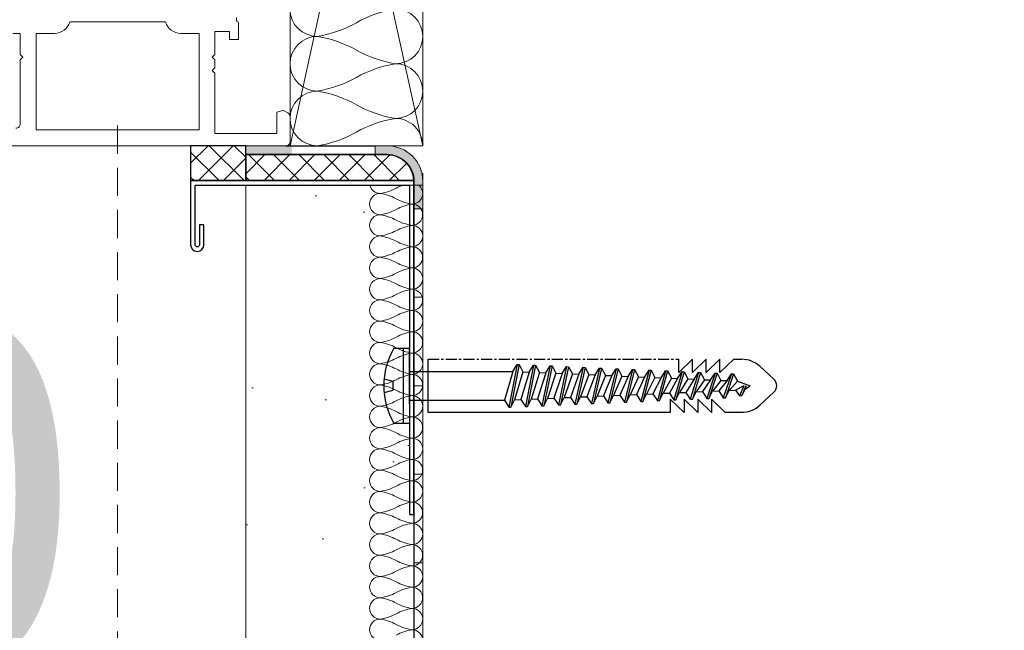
# Model space of a CAD drawing. Header units: millimetres. Extents: x 3652085 to 3778338, y -303702 to -273644.
# Tile 215 of 256: x 3693459 to 3693570, y -284948 to -284879. Entities that reach past the tile are written whole.
import ezdxf

# ---------------------------------------------------------------- set-up
doc = ezdxf.new("R2010")
doc.units = ezdxf.units.MM
doc.header["$PDMODE"] = 34
for name, pattern in [('CENTER', [2, 1.25, -0.25, 0.25, -0.25]), ('DASHED', [0.75, 0.5, -0.25]), ('HIDDEN2', [4.7625, 3.175, -1.5875])]:
    doc.linetypes.add(name, pattern=pattern)
for name, color, linetype in [('!!!! BALCONY', 7, 'Continuous'), ('ATTACHMT', 7, 'Continuous'), ('FIXINGS', 7, 'Continuous')]:
    doc.layers.add(name, color=color, linetype=linetype)
for name, color, linetype, lineweight in [('021 Various', 7, 'Continuous', 5), ('A-Detl-Thin', 150, 'Continuous', 18), ('DIM-03    (HAUSART)', 111, 'Continuous', 5), ('G-Detl-Thin', 151, 'Continuous', 25)]:
    doc.layers.add(name, color=color, linetype=linetype, lineweight=lineweight)
doc.styles.add('1-20 Eng HA', font='arial.ttf', dxfattribs={"height": 40})
doc.dimstyles.new('1-20 Eng HA', dxfattribs={"dimtxt": 40, "dimasz": 16, "dimexe": 16, "dimexo": 5, "dimgap": 5, "dimtad": 1, "dimdec": 0, "dimlfac": -1, "dimzin": 0, "dimdsep": 46, "dimtxsty": '1-20 Eng HA', "dimblk": 'OBLIQUE', "dimcen": 0.09, "dimdle": 16, "dimclrd": 256, "dimclre": 256, "dimclrt": 256, "dimadec": 0, "dimazin": 0, "dimtfac": 1, "dimtdec": 0, "dimtofl": 0, "dimtmove": 0, "dimatfit": 3, "dimldrblk": 'OBLIQUE', "dimfxl": 1, "dimtolj": 1, "dimtzin": 0, "dimlwe": 0, "dimarcsym": 0})

# ---------------------------------------------------------------- blocks, each defined once
blk = doc.blocks.new('F_042')
at = {"lineweight": 0}
for points in [[(11.49, -80.37, -0.414214), (10.99, -79.87), (10.99, -72.67), (10.69, -72.37), (10.99, -72.07), (10.99, -69.67), (11.84, -69.67, 0.414214)], [(-13.46, -67.87), (-13.46, -68.27, 0.414214), (-13.66, -68.47), (-13.66, -70.37), (-12.66, -70.37), (-12.66, -69.47), (-11.01, -69.47), (-11.01, -72.07), (-10.71, -72.37), (-11.01, -72.67), (-11.01, -73.57), (-10.71, -73.87), (-11.01, -74.17), (-11.01, -80.97), (-18.01, -80.97), (-18.01, -78.55), (-18.68, -78.38, 0.198674), (-18.83, -78.4), (-19.26, -78.64, 0.267999), (-19.51, -79.08), (-19.51, -81.87, 0.414214), (-19.01, -82.37), (-19.01, -82.37), (43.99, -82.37, 0.414214)]]:
    blk.add_lwpolyline(points, format="xyb", dxfattribs=at)
blk.add_lwpolyline([(-0.01, -80.57), (-9.21, -80.57), (-9.21, -69.67), (-7.15, -69.67, 0.333976), (-5.42, -68.37), (5.39, -68.37, 0.333976), (7.12, -69.67), (9.19, -69.67), (9.19, -80.57), (-0.01, -80.57)], format="xyb", close=True, dxfattribs=at)
blk = doc.blocks.new('_Oblique')
at = {"color": 0, "linetype": 'ByBlock', "lineweight": -2}
blk.add_line((-0.5, -0.5), (0.5, 0.5), dxfattribs=at)
blk = doc.blocks.new('*D479')
at = {"layer": 'Defpoints', "color": 0, "lineweight": 0, "transparency": 16777216}
for p in [(3693469.93, -284886.43), (3692569.93, -284893.71), (3693469.93, -285093.71)]:
    blk.add_point(p, dxfattribs=at)
at = {"layer": 'DIM-03    (HAUSART)', "linetype": 'HIDDEN2', "lineweight": 0, "transparency": 16777216}
for p, q in [((3693469.93, -284891.43), (3693469.93, -285109.71)), ((3692569.93, -284898.71), (3692569.93, -285109.71))]:
    blk.add_line(p, q, dxfattribs=at)
at = {"layer": 'DIM-03    (HAUSART)', "lineweight": -2, "transparency": 16777216}
blk.add_line((3692553.93, -285093.71), (3693485.93, -285093.71), dxfattribs=at)
at = {"layer": 'DIM-03    (HAUSART)', "lineweight": -2, "transparency": 16777216, "xscale": 16, "yscale": 16, "zscale": 16, "rotation": 180}
blk.add_blockref('_Oblique', (3692569.93, -285093.71), dxfattribs=at)
at = {"layer": 'DIM-03    (HAUSART)', "lineweight": -2, "transparency": 16777216, "xscale": 16, "yscale": 16, "zscale": 16}
blk.add_blockref('_Oblique', (3693469.93, -285093.71), dxfattribs=at)
at = {"layer": 'DIM-03    (HAUSART)', "lineweight": 0, "transparency": 16777216, "insert": (3693019.93, -285068.29), "char_height": 40, "attachment_point": 5, "style": '1-20 Eng HA'}
blk.add_mtext('\\A1;900', dxfattribs=at)
blk = doc.blocks.new('*D480')
at = {"layer": 'Defpoints', "color": 0, "lineweight": 0, "transparency": 16777216}
for p in [(3693504.42, -284891.81), (3691874.42, -284893.71), (3693504.42, -285152.93)]:
    blk.add_point(p, dxfattribs=at)
at = {"layer": 'DIM-03    (HAUSART)', "linetype": 'HIDDEN2', "lineweight": 0, "transparency": 16777216}
for p, q in [((3693504.42, -284896.81), (3693504.42, -285168.93)), ((3691874.42, -284898.71), (3691874.42, -285168.93))]:
    blk.add_line(p, q, dxfattribs=at)
at = {"layer": 'DIM-03    (HAUSART)', "lineweight": -2, "transparency": 16777216}
blk.add_line((3691858.42, -285152.93), (3693520.42, -285152.93), dxfattribs=at)
at = {"layer": 'DIM-03    (HAUSART)', "lineweight": -2, "transparency": 16777216, "xscale": 16, "yscale": 16, "zscale": 16, "rotation": 180}
blk.add_blockref('_Oblique', (3691874.42, -285152.93), dxfattribs=at)
at = {"layer": 'DIM-03    (HAUSART)', "lineweight": -2, "transparency": 16777216, "xscale": 16, "yscale": 16, "zscale": 16}
blk.add_blockref('_Oblique', (3693504.42, -285152.93), dxfattribs=at)
at = {"layer": 'DIM-03    (HAUSART)', "lineweight": 0, "transparency": 16777216, "insert": (3692689.42, -285127.49), "char_height": 40, "attachment_point": 5, "style": '1-20 Eng HA'}
blk.add_mtext('\\A1;1630', dxfattribs=at)
blk = doc.blocks.new('Dubel_1')
at = {"layer": 'FIXINGS', "color": 7}
for p, q in [((1.14, 4.24), (2.9, 4.24)), ((2.23, -4.24), (2.23, 4.24)), ((2.9, 2.04), (2.9, 4.24)), ((5, -3), (5, 3)), ((15.07, 2.42), (14.13, -2.42)), ((15.3, 2.41), (14.36, -2.41)), ((14.57, 1.63), (15.07, 2.42)), ((15.07, 2.42), (15.3, 2.41)), ((15.3, 2.41), (15.73, 1.58)), ((16.93, 2.34), (16, -2.34)), ((17.16, 2.33), (16.23, -2.33)), ((16.43, 1.55), (16.93, 2.34)), ((16.93, 2.34), (17.16, 2.33)), ((17.16, 2.33), (17.59, 1.5)), ((18.79, 2.26), (17.86, -2.26)), ((19.03, 2.25), (18.09, -2.25)), ((18.3, 1.47), (18.79, 2.26)), ((18.79, 2.26), (19.03, 2.25)), ((19.03, 2.25), (19.46, 1.42)), ((34.89, 3), (33.34, 1.51)), ((33.34, 1.51), (33.34, 3)), ((36.45, 3), (34.89, 1.51)), ((34.89, 1.51), (34.89, 3)), ((38, 3), (36.45, 1.51)), ((36.45, 1.51), (36.45, 3)), ((39.55, 3), (38, 1.51)), ((38, 1.51), (38, 3)), ((2.9, -2.04), (2.9, 2.04)), ((2.9, 1.63), (14.57, 1.63)), ((14.57, 1.63), (13.63, -1.63)), ((15.73, 1.58), (14.79, -1.58)), ((16.43, 1.55), (15.5, -1.55)), ((15.73, 1.58), (16.43, 1.55)), ((17.59, 1.5), (16.66, -1.5)), ((18.3, 1.47), (17.36, -1.47)), ((17.59, 1.5), (18.3, 1.47)), ((19.46, 1.42), (18.52, -1.42)), ((20.16, 1.39), (19.23, -1.39)), ((19.46, 1.42), (20.16, 1.39)), ((20.66, 2.17), (19.73, -2.17)), ((20.89, 2.16), (19.96, -2.16)), ((20.16, 1.39), (20.66, 2.17)), ((21.32, 1.34), (20.39, -1.34)), ((20.66, 2.17), (20.89, 2.16)), ((20.89, 2.16), (21.32, 1.34)), ((22.03, 1.31), (21.09, -1.31)), ((21.32, 1.34), (22.03, 1.31)), ((22.52, 2.09), (21.59, -2.09)), ((22.76, 2.08), (21.82, -2.08)), ((22.03, 1.31), (22.52, 2.09)), ((23.19, 1.26), (22.25, -1.26)), ((22.52, 2.09), (22.76, 2.08)), ((22.76, 2.08), (23.19, 1.26)), ((23.89, 1.23), (22.96, -1.23)), ((23.19, 1.26), (23.89, 1.23)), ((24.39, 2.01), (23.46, -2.01)), ((24.62, 2), (23.69, -2)), ((23.89, 1.23), (24.39, 2.01)), ((25.05, 1.18), (24.12, -1.18)), ((24.39, 2.01), (24.62, 2)), ((24.62, 2), (25.05, 1.18)), ((25.76, 1.15), (24.82, -1.15)), ((25.05, 1.18), (25.76, 1.15)), ((26.25, 1.93), (25.32, -1.93)), ((26.49, 1.92), (25.55, -1.92)), ((25.76, 1.15), (26.25, 1.93)), ((26.25, 1.93), (26.49, 1.92)), ((26.49, 1.92), (26.92, 1.1)), ((28.12, 1.85), (27.19, -1.85)), ((28.35, 1.84), (27.42, -1.84)), ((27.62, 1.06), (28.12, 1.85)), ((28.12, 1.85), (28.35, 1.84)), ((28.35, 1.84), (28.78, 1.01)), ((29.98, 1.77), (29.05, -1.77)), ((30.22, 1.76), (29.28, -1.76)), ((29.48, 0.98), (29.98, 1.77)), ((29.98, 1.77), (30.22, 1.76)), ((30.22, 1.76), (30.65, 0.93)), ((31.85, 1.69), (30.92, -1.69)), ((32.08, 1.68), (31.15, -1.68)), ((31.35, 0.9), (31.85, 1.69)), ((31.85, 1.69), (32.08, 1.68)), ((32.08, 1.68), (32.51, 0.85)), ((33.71, 1.6), (32.78, -1.6)), ((33.95, 1.59), (33.01, -1.59)), ((33.21, 0.82), (33.71, 1.6)), ((33.71, 1.6), (33.95, 1.59)), ((33.95, 1.59), (34.38, 0.77)), ((35.58, 1.52), (34.65, -1.52)), ((35.81, 1.51), (34.88, -1.51)), ((35.08, 0.74), (35.58, 1.52)), ((35.58, 1.52), (35.81, 1.51)), ((35.81, 1.51), (36.24, 0.69)), ((37.44, 1.44), (36.51, -1.44)), ((37.68, 1.43), (36.74, -1.43)), ((36.94, 0.66), (37.44, 1.44)), ((37.44, 1.44), (37.68, 1.43)), ((37.68, 1.43), (38.11, 0.61)), ((39.31, 1.36), (38.38, -1.36)), ((39.54, 1.35), (38.61, -1.35)), ((38.81, 0.58), (39.31, 1.36)), ((39.31, 1.36), (39.54, 1.35)), ((39.54, 1.35), (39.97, 0.53)), ((42.5, 2.2), (44.09, 0.73)), ((1.07, 0.5), (0.03, 0.75)), ((1.07, -0.5), (1.07, 0.5)), ((26.92, 1.1), (25.98, -1.1)), ((27.62, 1.06), (26.69, -1.06)), ((26.92, 1.1), (27.62, 1.06)), ((28.78, 1.01), (27.85, -1.01)), ((29.48, 0.98), (28.55, -0.98)), ((28.78, 1.01), (29.48, 0.98)), ((30.65, 0.93), (29.71, -0.93)), ((31.35, 0.9), (30.42, -0.9)), ((30.65, 0.93), (31.35, 0.9)), ((32.51, 0.85), (31.58, -0.85)), ((33.21, 0.82), (32.28, -0.82)), ((32.51, 0.85), (33.21, 0.82)), ((34.38, 0.77), (33.44, -0.77)), ((35.08, 0.74), (34.15, -0.74)), ((34.38, 0.77), (35.08, 0.74)), ((36.24, 0.69), (35.31, -0.69)), ((36.94, 0.66), (36.01, -0.66)), ((36.24, 0.69), (36.94, 0.66)), ((38.11, 0.61), (37.17, -0.61)), ((38.81, 0.58), (37.88, -0.58)), ((38.11, 0.61), (38.81, 0.58)), ((39.97, 0.53), (39.04, -0.53)), ((40.71, 0), (39.74, -0.49)), ((39.97, 0.53), (41.41, 0)), ((40.71, 0), (40.22, -1.12)), ((40.94, 0), (40.46, -1.11)), ((40.94, 0), (40.9, -0.36)), ((40.9, -0.36), (41.41, 0)), ((0.03, -0.75), (1.07, -0.5)), ((25.55, -1.92), (25.98, -1.1)), ((25.98, -1.1), (26.69, -1.06)), ((26.69, -1.06), (27.19, -1.85)), ((27.42, -1.84), (27.85, -1.01)), ((27.85, -1.01), (28.55, -0.98)), ((28.55, -0.98), (29.05, -1.77)), ((29.28, -1.76), (29.71, -0.93)), ((29.71, -0.93), (30.42, -0.9)), ((30.42, -0.9), (30.92, -1.69)), ((31.15, -1.68), (31.58, -0.85)), ((31.58, -0.85), (32.28, -0.82)), ((32.28, -0.82), (32.78, -1.6)), ((33.01, -1.59), (33.44, -0.77)), ((33.44, -0.77), (34.15, -0.74)), ((34.15, -0.74), (34.65, -1.52)), ((34.88, -1.51), (35.31, -0.69)), ((35.31, -0.69), (36.01, -0.66)), ((36.01, -0.66), (36.51, -1.44)), ((36.74, -1.43), (37.17, -0.61)), ((37.17, -0.61), (37.88, -0.58)), ((37.88, -0.58), (38.38, -1.36)), ((38.61, -1.35), (39.04, -0.53)), ((39.04, -0.53), (39.74, -0.49)), ((39.74, -0.49), (40.22, -1.12)), ((40.46, -1.11), (40.9, -0.36)), ((42.5, -2.2), (44.09, -0.73)), ((2.9, -1.63), (13.63, -1.63)), ((2.9, -2.04), (2.9, -4.24)), ((13.63, -1.63), (14.13, -2.42)), ((14.36, -2.41), (14.79, -1.58)), ((14.79, -1.58), (15.5, -1.55)), ((15.5, -1.55), (16, -2.34)), ((16.23, -2.33), (16.66, -1.5)), ((16.66, -1.5), (17.36, -1.47)), ((17.36, -1.47), (17.86, -2.26)), ((18.09, -2.25), (18.52, -1.42)), ((18.52, -1.42), (19.23, -1.39)), ((19.23, -1.39), (19.73, -2.17)), ((19.73, -2.17), (19.96, -2.16)), ((19.96, -2.16), (20.39, -1.34)), ((20.39, -1.34), (21.09, -1.31)), ((21.09, -1.31), (21.59, -2.09)), ((21.59, -2.09), (21.82, -2.08)), ((21.82, -2.08), (22.25, -1.26)), ((22.25, -1.26), (22.96, -1.23)), ((22.96, -1.23), (23.46, -2.01)), ((23.46, -2.01), (23.69, -2)), ((23.69, -2), (24.12, -1.18)), ((24.12, -1.18), (24.82, -1.15)), ((24.82, -1.15), (25.32, -1.93)), ((25.32, -1.93), (25.55, -1.92)), ((27.19, -1.85), (27.42, -1.84)), ((29.05, -1.77), (29.28, -1.76)), ((30.92, -1.69), (31.15, -1.68)), ((33.94, -3), (32.38, -1.51)), ((32.38, -1.51), (32.38, -3)), ((32.78, -1.6), (33.01, -1.59)), ((35.49, -3), (33.94, -1.51)), ((33.94, -1.51), (33.94, -3)), ((34.65, -1.52), (34.88, -1.51)), ((37.04, -3), (35.49, -1.51)), ((35.49, -1.51), (35.49, -3)), ((36.51, -1.44), (36.74, -1.43)), ((38.59, -3), (37.04, -1.51)), ((37.04, -1.51), (37.04, -3)), ((38.38, -1.36), (38.61, -1.35)), ((40.22, -1.12), (40.46, -1.11)), ((32.38, -3), (5, -3)), ((14.13, -2.42), (14.36, -2.41)), ((16, -2.34), (16.23, -2.33)), ((17.86, -2.26), (18.09, -2.25)), ((40.37, -3), (38.59, -3)), ((1.14, -4.24), (2.9, -4.24))]:
    blk.add_line(p, q, dxfattribs=at)
at = {"layer": 'FIXINGS', "color": 7, "linetype": 'CENTER'}
for p, q in [((5, 3), (33.34, 3)), ((39.55, 3), (40.46, 3))]:
    blk.add_line(p, q, dxfattribs=at)
at = {"layer": 'FIXINGS', "color": 7}
for centre, radius, start, end in [((8.46, 0), 8.46, 149.9384, 210.0616), ((40.46, 0), 3, 47.3071, 89.9854), ((43.41, 0), 1, 312.6929, 47.3071), ((40.46, 0), 3, 268.1701, 314.2616)]:
    blk.add_arc(centre, radius, start, end, dxfattribs=at)
blk = doc.blocks.new('*D469')
at = {"layer": 'Defpoints', "color": 0, "lineweight": 0, "transparency": 16777216}
for p in [(3693484.42, -284947.61), (3693504.42, -284953.19), (3693484.42, -284958.67)]:
    blk.add_point(p, dxfattribs=at)
at = {"layer": 'DIM-03    (HAUSART)', "linetype": 'HIDDEN2', "lineweight": 0, "transparency": 16777216}
for p, q in [((3693484.42, -284952.61), (3693484.42, -284974.67)), ((3693504.42, -284958.19), (3693504.42, -284974.67))]:
    blk.add_line(p, q, dxfattribs=at)
at = {"layer": 'DIM-03    (HAUSART)', "lineweight": -2, "transparency": 16777216}
for p, q in [((3693484.42, -284958.67), (3693400.57, -284958.67)), ((3693520.42, -284958.67), (3693484.42, -284958.67))]:
    blk.add_line(p, q, dxfattribs=at)
at = {"layer": 'DIM-03    (HAUSART)', "lineweight": -2, "transparency": 16777216, "xscale": 16, "yscale": 16, "zscale": 16, "rotation": 180}
blk.add_blockref('_Oblique', (3693484.42, -284958.67), dxfattribs=at)
at = {"layer": 'DIM-03    (HAUSART)', "lineweight": -2, "transparency": 16777216, "xscale": 16, "yscale": 16, "zscale": 16}
blk.add_blockref('_Oblique', (3693504.42, -284958.67), dxfattribs=at)
at = {"layer": 'DIM-03    (HAUSART)', "lineweight": 0, "transparency": 16777216, "insert": (3693434.49, -284933.25), "char_height": 40, "attachment_point": 5, "style": '1-20 Eng HA'}
blk.add_mtext('\\A1;20', dxfattribs=at)

msp = doc.modelspace()

# ---------------------------------------------------------------- hatches: boundary and pattern name
at = {"layer": '!!!! BALCONY', "linetype": 'Continuous', "lineweight": 13}
h = msp.add_hatch(dxfattribs=at)
h.set_pattern_fill('NET', color=252, scale=50, angle=360, style=0)
h.set_pattern_definition([(360, (3889578.23, -421040.01), (8e-14, 158.75), []), (90, (3889578.23, -421040.01), (-158.75, 9e-14), [])])
h.paths.add_polyline_path([(3693297.45, -284893.71), (3692677.9, -284893.71), (3692620.9, -284893.71), (3692042.92, -284893.71), (3692042.92, -284893.71), (3691952.89, -284893.71), (3691899.64, -284893.71), (3691899.64, -284899.19), (3691899.14, -284898.69), (3691899.14, -284907.38), (3691899.4, -284907.64), (3691900.72, -284908.96), (3691900.72, -284912.12), (3691901.51, -284912.12), (3691901.51, -284914.49), (3691900.72, -284915.29), (3691900.72, -284915.68), (3691900.72, -284916.87), (3691899.14, -284916.87), (3691898.35, -284917.66), (3691898.35, -284926.78), (3691897.56, -284928.91), (3691898.35, -284931.28), (3691898.35, -284936.82), (3691899.14, -284937.61), (3691899.14, -284947.88), (3691898.35, -284948.67), (3691898.35, -284951.04), (3691897.56, -284951.83), (3691897.56, -284955.79), (3691898.35, -284956.58), (3691898.35, -284959.74), (3691899.14, -284960.53), (3691899.14, -284969.22), (3691900.72, -284970.8), (3691900.72, -284973.96), (3691901.51, -284973.96), (3691901.51, -284976.34), (3691900.72, -284977.13), (3691900.72, -284978.71), (3691899.14, -284978.71), (3691898.35, -284979.5), (3691898.35, -284986.61), (3691899.14, -284987.4), (3691899.14, -284989.77), (3691899.93, -284990.56), (3691900.72, -284991.35), (3691900.72, -284992.93), (3691899.93, -284993.72), (3691899.14, -284994.51), (3691899.14, -284996.89), (3691898.35, -284997.68), (3691898.35, -285005.58), (3691899.14, -285005.58), (3691899.14, -285015.86), (3691898.35, -285016.65), (3691898.35, -285022.18), (3691897.56, -285022.18), (3691897.56, -285023.76), (3691898.35, -285025.34), (3691899.93, -285028.5), (3691899.93, -285032.45), (3691899.14, -285033.24), (3691899.14, -285034.82), (3691899.4, -285037.2), (3691899.4, -285038.14), (3691899.4, -285043.43), (3691897.34, -285044.46), (3691885.48, -285044.46), (3691884.69, -285043.67), (3691880.74, -285043.67), (3691879.52, -285042.88), (3691860.98, -285042.88), (3691859.4, -285042.09), (3691853.87, -285042.09), (3691853.08, -285041.3), (3691849.12, -285041.3), (3691847.54, -285042.88), (3691839.64, -285042.88), (3691838.85, -285042.09), (3691837.27, -285042.09), (3691832.31, -285042.09), (3691831.52, -285042.88), (3691822.82, -285042.88), (3691821.24, -285044.46), (3691818.08, -285044.46), (3691818.08, -285045.25), (3691815.71, -285045.25), (3691814.92, -285044.46), (3691813.34, -285044.46), (3691813.34, -285042.88), (3691812.55, -285042.09), (3691803.42, -285042.09), (3691801.29, -285041.3), (3691801.29, -285041.3), (3691798.92, -285042.09), (3691793.8, -285042.09), (3691793.01, -285042.88), (3691788.26, -285042.88), (3691786.68, -285044.46), (3691783.52, -285044.46), (3691783.71, -285042.84), (3691779.93, -285043.19), (3691777.99, -285044.46), (3691776.41, -285044.46), (3691776.41, -285043.67), (3691775.62, -285042.88), (3691774.04, -285042.88), (3691748.74, -285042.09), (3691748.74, -285042.88), (3691740.05, -285042.88), (3691739.26, -285042.09), (3691734.52, -285042.09), (3691733.73, -285041.3), (3691728.19, -285041.3), (3691727.4, -285040.51), (3691721.87, -285040.51), (3691721.08, -285041.3), (3691717.13, -285041.3), (3691716.34, -285042.09), (3691713.18, -285042.09), (3691712.39, -285042.88), (3691710.01, -285042.88), (3691710.01, -285043.67), (3691708.43, -285043.67), (3691707.64, -285044.46), (3691706.06, -285044.46), (3691704.1, -285043.53), (3691700.67, -285044.21), (3691696.72, -285044.6), (3691695.79, -285043.67), (3691695, -285043.67), (3691694.21, -285042.88), (3691693.12, -285042.88), (3691678.21, -285042.88), (3691678.21, -285043.67), (3691674.26, -285043.67), (3691673.47, -285044.46), (3691661.62, -285044.46), (3691658.45, -285042.88), (3691658.45, -285042.88), (3691653.13, -285042.88), (3691653.13, -285323.94), (3692042.92, -285323.94), (3692676.05, -285323.94), (3692702.87, -285412.31), (3692726.44, -285235.58), (3692749.79, -285323.94), (3693297.45, -285323.94), (3693796.18, -285323.94), (3693796.18, -285042.88), (3693793.23, -285042.88), (3693792.43, -285042.09), (3693787.31, -285042.09), (3693784.94, -285041.3), (3693784.94, -285041.3), (3693782.81, -285042.09), (3693773.68, -285042.09), (3693772.89, -285042.88), (3693772.89, -285044.46), (3693771.31, -285044.46), (3693770.52, -285045.25), (3693768.15, -285045.25), (3693764.59, -285044.07), (3693763.41, -285042.88), (3693754.71, -285042.88), (3693753.92, -285042.09), (3693748.96, -285042.09), (3693748.96, -285042.09), (3693747.38, -285042.09), (3693746.59, -285042.88), (3693739.48, -285042.88), (3693738.69, -285042.09), (3693737.9, -285042.09), (3693737.11, -285041.3), (3693733.16, -285041.3), (3693732.36, -285042.09), (3693726.83, -285042.09), (3693725.25, -285042.88), (3693719.55, -285042.88), (3693717.97, -285044.46), (3693705.32, -285044.46), (3693704.53, -285043.67), (3693700.58, -285043.67), (3693699.36, -285042.88), (3693684.59, -285042.88), (3693683.01, -285044.46), (3693680.64, -285044.46), (3693678.12, -285044.21), (3693674.69, -285043.53), (3693671.66, -285044.97), (3693670.36, -285043.67), (3693668.78, -285043.67), (3693666.41, -285042.88), (3693665.62, -285042.09), (3693662.46, -285042.09), (3693661.67, -285041.3), (3693657.72, -285041.3), (3693656.92, -285040.51), (3693651.39, -285040.51), (3693650.6, -285041.3), (3693645.07, -285041.3), (3693644.28, -285042.09), (3693639.54, -285042.09), (3693638.75, -285042.88), (3693630.05, -285042.88), (3693604.76, -285042.09), (3693604.76, -285042.88), (3693603.18, -285042.88), (3693602.39, -285043.67), (3693602.39, -285044.46), (3693600.81, -285044.46), (3693598.86, -285043.19), (3693595.09, -285042.84), (3693595.27, -285044.46), (3693592.9, -285044.46), (3693592.11, -285043.67), (3693591.32, -285043.67), (3693590.53, -285042.88), (3693585.79, -285042.88), (3693585, -285042.09), (3693579.87, -285042.09), (3693577.5, -285041.3), (3693577.5, -285041.3), (3693575.37, -285042.09), (3693566.25, -285042.09), (3693565.46, -285042.88), (3693565.46, -285044.46), (3693563.87, -285044.46), (3693563.08, -285045.25), (3693560.71, -285045.25), (3693557.16, -285044.07), (3693555.97, -285042.88), (3693547.28, -285042.88), (3693546.49, -285042.09), (3693541.53, -285042.09), (3693541.53, -285042.09), (3693539.95, -285042.09), (3693539.16, -285042.88), (3693532.04, -285042.88), (3693531.25, -285042.09), (3693530.46, -285042.09), (3693529.67, -285041.3), (3693525.72, -285041.3), (3693524.93, -285042.09), (3693519.4, -285042.09), (3693517.82, -285042.88), (3693498.06, -285042.88), (3693498.06, -285043.67), (3693494.1, -285043.67), (3693493.31, -285044.46), (3693481.46, -285044.46), (3693479.39, -285043.43), (3693479.39, -285038.14), (3693479.39, -285037.2), (3693479.66, -285034.82), (3693479.66, -285033.24), (3693478.87, -285032.45), (3693478.87, -285029.29), (3693479.66, -285028.5), (3693479.66, -285026.92), (3693480.45, -285025.34), (3693481.24, -285023.76), (3693481.24, -285021.39), (3693480.45, -285020.6), (3693480.45, -285016.65), (3693479.66, -285015.86), (3693479.66, -285005.58), (3693480.45, -284997.68), (3693479.66, -284996.89), (3693479.66, -284994.51), (3693478.08, -284992.93), (3693478.08, -284992.93), (3693478.08, -284991.35), (3693478.87, -284990.56), (3693479.66, -284989.77), (3693479.66, -284987.4), (3693480.45, -284986.61), (3693480.45, -284979.5), (3693479.66, -284978.71), (3693478.08, -284978.71), (3693478.08, -284977.13), (3693477.29, -284976.34), (3693477.29, -284973.96), (3693478.47, -284970.41), (3693479.66, -284969.22), (3693479.66, -284960.53), (3693480.45, -284959.74), (3693480.45, -284956.58), (3693481.24, -284955.79), (3693481.24, -284951.83), (3693480.45, -284951.04), (3693480.45, -284948.67), (3693479.66, -284947.88), (3693479.66, -284937.61), (3693480.45, -284936.82), (3693480.45, -284931.28), (3693481.24, -284928.91), (3693480.45, -284926.78), (3693480.45, -284917.66), (3693479.66, -284916.87), (3693478.08, -284916.87), (3693478.08, -284915.29), (3693477.29, -284914.49), (3693477.29, -284912.12), (3693478.47, -284908.57), (3693479.66, -284907.38), (3693479.66, -284898.14), (3693484.39, -284898.14), (3693503.36, -284898.14, 0.611314), (3693499.01, -284895.05), (3693499.01, -284894.71), (3693484.39, -284894.71), (3693425.4, -284893.7), (3693425.4, -284889.41), (3693420.9, -284889.41, 1.953011), (3693419.89, -284891.08, -0.693666), (3693418.9, -284893.71), (3693361.9, -284893.71), (3693297.45, -284893.71)])
at = {"layer": '021 Various'}
h = msp.add_hatch(dxfattribs=at)
h.set_pattern_fill('SITEWORK_SAND', color=256, scale=10, angle=-90, style=0, pattern_type=2)
h.set_pattern_definition([(307.5, (4415789.502, -173902.022), (19.2682377, 0.62993358), [0, -15.2, 0, -17, 0, -16.25]), (277.5, (4415789.502, -173902.022), (28.22146065, -17.6977671), [0, -8.2, 0, -13.7, 0, -5.25]), (237.5, (4415789.502, -173889.722), (0.05659053, -31.1414186), [0, -5, 0, -18, 0, -23.5]), (227.5, (4415789.502, -173889.722), (8.7767556, -30.061266), [0, -2.5, 0, -11.8, 0, -13.5])])
h.paths.add_polyline_path([(3693484.42, -284898.14), (3693484.42, -285038.14), (3693796.2, -285038.14), (3693796.2, -285018.14), (3693504.42, -285018.14), (3693504.42, -284967.27), (3693504.42, -284960.58), (3693504.3, -284960.63), (3693504.18, -284960.67), (3693504.04, -284960.71), (3693503.86, -284960.75), (3693503.71, -284960.77), (3693503.59, -284960.78), (3693503.47, -284960.78), (3693503.34, -284960.78), (3693503.21, -284960.76), (3693503.08, -284960.75), (3693502.95, -284960.72), (3693502.81, -284960.67), (3693502.67, -284960.62), (3693502.54, -284960.55), (3693502.4, -284960.46), (3693502.27, -284960.36), (3693502.14, -284960.23), (3693502.03, -284960.09), (3693501.95, -284959.95), (3693501.88, -284959.81), (3693501.82, -284959.66), (3693501.79, -284959.52), (3693501.76, -284959.39), (3693501.74, -284959.25), (3693501.74, -284959.09), (3693501.74, -284959.09), (3693501.74, -284958.99), (3693501.75, -284958.86), (3693501.77, -284958.73), (3693501.79, -284958.61), (3693501.83, -284958.48), (3693501.87, -284958.36), (3693501.92, -284958.24), (3693501.97, -284958.12), (3693502.04, -284958.02), (3693502.12, -284957.9), (3693502.22, -284957.76), (3693502.32, -284957.65), (3693502.41, -284957.55), (3693502.51, -284957.46), (3693502.6, -284957.38), (3693502.67, -284957.32), (3693502.75, -284957.25), (3693502.77, -284957.23), (3693502.79, -284957.22), (3693502.81, -284957.2), (3693502.83, -284957.19), (3693502.85, -284957.17), (3693502.86, -284957.16), (3693502.88, -284957.14), (3693502.89, -284957.13), (3693502.9, -284957.12), (3693502.91, -284957.11), (3693502.92, -284957.1), (3693502.93, -284957.09), (3693502.94, -284957.08), (3693502.95, -284957.06), (3693502.96, -284957.05), (3693502.97, -284957.04), (3693502.98, -284957.03), (3693502.99, -284957.02), (3693503, -284957.01), (3693503.01, -284957), (3693503.02, -284956.98), (3693503.02, -284956.97), (3693503.03, -284956.96), (3693503.04, -284956.94), (3693503.05, -284956.93), (3693503.06, -284956.92), (3693503.07, -284956.9), (3693503.07, -284956.89), (3693503.08, -284956.88), (3693503.09, -284956.86), (3693503.1, -284956.85), (3693503.11, -284956.83), (3693503.11, -284956.81), (3693503.12, -284956.8), (3693503.13, -284956.78), (3693503.14, -284956.77), (3693503.14, -284956.75), (3693503.15, -284956.73), (3693503.16, -284956.71), (3693503.16, -284956.7), (3693503.17, -284956.68), (3693503.18, -284956.66), (3693503.18, -284956.64), (3693503.19, -284956.62), (3693503.2, -284956.6), (3693503.2, -284956.58), (3693503.21, -284956.56), (3693503.22, -284956.54), (3693503.22, -284956.52), (3693503.23, -284956.5), (3693503.23, -284956.48), (3693503.24, -284956.46), (3693503.25, -284956.43), (3693503.25, -284956.41), (3693503.26, -284956.39), (3693503.26, -284956.36), (3693503.27, -284956.34), (3693503.27, -284956.32), (3693503.28, -284956.29), (3693503.28, -284956.27), (3693503.29, -284956.24), (3693503.29, -284956.22), (3693503.3, -284956.19), (3693503.3, -284956.17), (3693503.3, -284956.14), (3693503.31, -284956.12), (3693503.31, -284956.09), (3693503.32, -284956.06), (3693503.32, -284956.04), (3693503.32, -284956.01), (3693503.33, -284955.98), (3693503.33, -284955.95), (3693503.34, -284955.93), (3693503.34, -284955.9), (3693503.34, -284955.87), (3693503.34, -284955.84), (3693503.35, -284955.81), (3693503.35, -284955.78), (3693503.35, -284955.75), (3693503.36, -284955.73), (3693503.36, -284955.7), (3693503.36, -284955.67), (3693503.36, -284955.64), (3693503.37, -284955.61), (3693503.37, -284955.57), (3693503.37, -284955.54), (3693503.37, -284955.51), (3693503.38, -284955.48), (3693503.38, -284955.45), (3693503.38, -284955.42), (3693503.38, -284955.39), (3693503.38, -284955.36), (3693503.39, -284955.32), (3693503.39, -284955.29), (3693503.39, -284955.26), (3693503.39, -284955.23), (3693503.39, -284955.19), (3693503.4, -284955.16), (3693503.4, -284955.13), (3693503.4, -284955.1), (3693503.4, -284955.06), (3693503.4, -284955), (3693503.41, -284954.96), (3693503.42, -284954.95), (3693503.42, -284935.39), (3693502.92, -284935.39), (3693502.92, -284925.07), (3693501.16, -284925.07, -0.268526), (3693501.16, -284916.6), (3693502.92, -284916.6), (3693502.92, -284898.14), (3693494.42, -284898.14)])
at = {"layer": 'ATTACHMT', "linetype": 'Continuous'}
h = msp.add_hatch(dxfattribs=at)
h.set_pattern_fill('_U', color=3, scale=2, angle=-135, style=0, double=1, pattern_type=0)
h.set_pattern_definition([(225, (3693978.0268, -283584.0829), (1.4142136, -1.4142136), []), (315, (3693978.0268, -283584.0829), (1.4142136, 1.4142136), [])])
h.paths.add_polyline_path([(3693478.18, -284893.71), (3693478.18, -284897.64), (3693484.42, -284897.64), (3693484.42, -284893.71)])
at = {"layer": 'ATTACHMT', "linetype": 'Continuous', "lineweight": -3}
msp.add_hatch(color=7, dxfattribs=at).paths.add_polyline_path([(3693489.6, -284894.71), (3693489.6, -284893.71), (3693484.42, -284893.71), (3693484.42, -284894.71)])
h = msp.add_hatch(color=7, dxfattribs=at)
edge = h.paths.add_edge_path()
edge.add_line((3693499.04, -284893.71), (3693499.04, -284894.71))
edge.add_line((3693499.04, -284894.71), (3693500.42, -284894.71))
edge.add_arc((3693500.42, -284897.71), 3, 0, 90, ccw=False)
edge.add_line((3693503.42, -284897.71), (3693503.42, -284900.83))
edge.add_line((3693503.42, -284900.83), (3693504.42, -284900.83))
edge.add_line((3693504.42, -284900.83), (3693504.42, -284897.71))
edge.add_arc((3693500.42, -284897.71), 4, 0, 90)
edge.add_line((3693500.42, -284893.71), (3693499.04, -284893.71))
h = msp.add_hatch(dxfattribs=at)
h.set_pattern_fill('_USER', color=3, scale=2, angle=-135, style=0, double=1, pattern_type=0)
h.set_pattern_definition([(225, (3693525.2585, -283775.5763), (1.4142136, -1.4142136), []), (315, (3693525.2585, -283775.5763), (1.4142136, 1.4142136), [])])
edge = h.paths.add_edge_path()
edge.add_line((3693484.42, -284894.71), (3693484.42, -284897.64))
edge.add_line((3693484.42, -284897.64), (3693503.42, -284897.64))
edge.add_arc((3693500.42, -284897.71), 3, 1.2654, 89.9904)
edge.add_line((3693500.42, -284894.71), (3693500.42, -284894.72))
edge.add_line((3693500.42, -284894.72), (3693500.42, -284894.71))
edge.add_line((3693500.42, -284894.71), (3693484.42, -284894.71))

# ---------------------------------------------------------------- linework, layer by layer
at = {"lineweight": 0, "elevation": -180000}
msp.add_lwpolyline([(3693499.04, -284893.71), (3693499.04, -284894.71), (3693500.42, -284894.71, -0.414214), (3693503.42, -284897.71), (3693503.42, -284900.83), (3693504.42, -284900.83), (3693504.42, -284897.71, 0.414214), (3693500.42, -284893.71), (3693499.04, -284893.71)], format="xyb", close=True, dxfattribs=at)
for points in [[(3693503.42, -284920.83), (3693504.42, -284920.83), (3693504.42, -284910.83), (3693503.42, -284910.83), (3693503.42, -284920.83)], [(3693503.42, -284940.83), (3693504.42, -284940.83), (3693504.42, -284930.83), (3693503.42, -284930.83), (3693503.42, -284940.83)]]:
    msp.add_lwpolyline(points, close=True, dxfattribs=at)
at = {"layer": '021 Various', "elevation": -180000}
msp.add_lwpolyline([(3693504.42, -285018.14), (3693504.42, -284898.14), (3693484.42, -284898.14), (3693484.42, -285038.14), (3693796.2, -285038.14), (3693796.2, -285018.14), (3693504.42, -285018.14)], close=True, dxfattribs=at)
at = {"layer": 'A-Detl-Thin', "color": 3, "lineweight": 0, "elevation": -180000}
msp.add_lwpolyline([(3693492.51, -284875.16, 1), (3693492.51, -284881.35, 0.088209), (3693496.92, -284879.8, -0.088209), (3693501.33, -284878.25, -1), (3693501.33, -284884.44, -0.088209), (3693496.92, -284882.89, 0.088209), (3693492.51, -284881.35, 1), (3693492.51, -284887.53, 0.088209), (3693496.92, -284885.98, -0.088209), (3693501.33, -284884.44, -1), (3693501.33, -284890.62, -0.088209), (3693496.92, -284889.07, 0.088209), (3693492.51, -284887.53, 1), (3693492.51, -284893.71, 0.088209), (3693496.92, -284892.16, -0.088209), (3693501.33, -284890.62, -0.414214), (3693504.42, -284893.71)], format="xyb", dxfattribs=at)
at = {"layer": 'A-Detl-Thin', "color": 0, "lineweight": 0, "elevation": -180000}
for points in [[(3693499.62, -284949.6, -1), (3693499.62, -284947.19, -0.084595), (3693501.42, -284947.8, 0.084595), (3693503.21, -284948.4, 1), (3693503.21, -284945.99, 0.084595), (3693501.42, -284946.59, -0.084595), (3693499.62, -284947.19, -1), (3693499.62, -284944.79, -0.084595), (3693501.42, -284945.39, 0.084595), (3693503.21, -284945.99, 1), (3693503.21, -284943.59, 0.084595), (3693501.42, -284944.19, -0.084595), (3693499.62, -284944.79, -1), (3693499.62, -284942.38, -0.084595), (3693501.42, -284942.99, 0.084595), (3693503.21, -284943.59, 1), (3693503.21, -284941.18, 0.084595), (3693501.42, -284941.78, -0.084595), (3693499.62, -284942.38, -1), (3693499.62, -284939.98, -0.084595), (3693501.42, -284940.58, 0.084595), (3693503.21, -284941.18, 1), (3693503.21, -284938.78, 0.084595), (3693501.42, -284939.38, -0.084595), (3693499.62, -284939.98, -1), (3693499.62, -284937.57, -0.084595), (3693501.42, -284938.18, 0.084595), (3693503.21, -284938.78, 1), (3693503.21, -284936.37, 0.084595), (3693501.42, -284936.97, -0.084595), (3693499.62, -284937.57, -1), (3693499.62, -284935.17, -0.084595), (3693501.42, -284935.77, 0.084595), (3693503.21, -284936.37, 1), (3693503.21, -284933.97, 0.084595), (3693501.42, -284934.57, -0.084595), (3693499.62, -284935.17, -1), (3693499.62, -284932.76, -0.084595), (3693501.42, -284933.37, 0.084595), (3693503.21, -284933.97, 1), (3693503.21, -284931.56, 0.084595), (3693501.42, -284932.16, -0.084595), (3693499.62, -284932.76, -1), (3693499.62, -284930.36, -0.084595), (3693501.42, -284930.96, 0.084595), (3693503.21, -284931.56, 1), (3693503.21, -284929.16, 0.084595), (3693501.42, -284929.76, -0.084595), (3693499.62, -284930.36, -1), (3693499.62, -284927.95, -0.084595), (3693501.42, -284928.55, 0.084595), (3693503.21, -284929.16, 1), (3693503.21, -284926.75, 0.084595), (3693501.42, -284927.35, -0.084595), (3693499.62, -284927.95, -1), (3693499.62, -284925.55, -0.084595), (3693501.42, -284926.15, 0.084595), (3693503.21, -284926.75, 1), (3693503.21, -284924.35, 0.084595), (3693501.42, -284924.95, -0.084595), (3693499.62, -284925.55, -1), (3693499.62, -284923.14, -0.084595), (3693501.42, -284923.74, 0.084595), (3693503.21, -284924.35, 1), (3693503.21, -284921.94, 0.084595), (3693501.42, -284922.54, -0.084595), (3693499.62, -284923.14, -1), (3693499.62, -284920.74, -0.084595), (3693501.42, -284921.34, 0.084595), (3693503.21, -284921.94, 1), (3693503.21, -284919.54, 0.084595), (3693501.42, -284920.14, -0.084595), (3693499.62, -284920.74, -1), (3693499.62, -284918.33, -0.084595), (3693501.42, -284918.93, 0.084595), (3693503.21, -284919.54, 1), (3693503.21, -284917.13, 0.084595), (3693501.42, -284917.73, -0.084595), (3693499.62, -284918.33, -1), (3693499.62, -284915.93, -0.084595), (3693501.42, -284916.53, 0.084595), (3693503.21, -284917.13, 1), (3693503.21, -284914.73, 0.084595), (3693501.42, -284915.33, -0.084595), (3693499.62, -284915.93, -1), (3693499.62, -284913.52, -0.084595), (3693501.42, -284914.12, 0.084595), (3693503.21, -284914.73, 1), (3693503.21, -284912.32, 0.084595), (3693501.42, -284912.92, -0.084595), (3693499.62, -284913.52, -1), (3693499.62, -284911.12, -0.084595), (3693501.42, -284911.72, 0.084595), (3693503.21, -284912.32, 1), (3693503.21, -284909.92, 0.084595), (3693501.42, -284910.52, -0.084595), (3693499.62, -284911.12, -1), (3693499.62, -284908.71, -0.084595), (3693501.42, -284909.31, 0.084595), (3693503.21, -284909.92, 1), (3693503.21, -284907.51, 0.084595), (3693501.42, -284908.11, -0.084595), (3693499.62, -284908.71, -1), (3693499.62, -284906.31, -0.084595), (3693501.42, -284906.91, 0.084595), (3693503.21, -284907.51, 1), (3693503.21, -284905.11, 0.084595), (3693501.42, -284905.71, -0.084595), (3693499.62, -284906.31, -1), (3693499.62, -284903.9, -0.084595), (3693501.42, -284904.5, 0.084595), (3693503.21, -284905.11, 1), (3693503.21, -284902.7, 0.084595), (3693501.42, -284903.3, -0.084595), (3693499.62, -284903.9, -1), (3693499.62, -284901.5, -0.084595), (3693501.42, -284902.1, 0.084595), (3693503.21, -284902.7, 1), (3693503.21, -284900.3, 0.084595), (3693501.42, -284900.9, -0.084595), (3693499.62, -284901.5, -1), (3693499.62, -284899.09, -0.084595), (3693501.42, -284899.69, 0.084595), (3693503.21, -284900.3, 0.714048), (3693503.95, -284898.14)], [(3693502.21, -284898.14, 0.038279), (3693501.42, -284898.49, -0.084595), (3693499.62, -284899.09, -0.353299), (3693498.44, -284898.14)], [(3693503.21, -284950.8, 1), (3693503.21, -284948.4, 0.084595), (3693501.42, -284949, -0.084595)]]:
    msp.add_lwpolyline(points, format="xyb", dxfattribs=at)
at = {"layer": 'ATTACHMT', "color": 7, "linetype": 'Continuous', "lineweight": -3}
msp.add_line((3693488.92, -284893.71, -180000), (3693499.04, -284893.71, -180000), dxfattribs=at)
at = {"layer": 'ATTACHMT', "color": 7, "elevation": -180000}
msp.add_lwpolyline([(3693478.18, -284893.71), (3693478.18, -284897.64), (3693484.42, -284897.64), (3693484.42, -284893.71), (3693478.18, -284893.71)], close=True, dxfattribs=at)
at = {"layer": 'ATTACHMT', "color": 7, "linetype": 'Continuous', "lineweight": -3, "elevation": -180000}
msp.add_lwpolyline([(3693484.42, -284894.71), (3693500.42, -284894.71, -0.414214), (3693503.42, -284897.71), (3693503.42, -284955.51)], format="xyb", dxfattribs=at)
for points in [[(3693484.42, -284894.71), (3693484.42, -284897.64), (3693503.42, -284897.64, 0.407711), (3693500.42, -284894.71), (3693500.42, -284894.72), (3693500.42, -284894.71)], [(3693479.18, -284904.89, -1), (3693478.68, -284904.89), (3693478.68, -284898.14), (3693502.92, -284898.14), (3693502.92, -284935.39), (3693503.42, -284935.39), (3693503.42, -284897.64), (3693478.18, -284897.64), (3693478.18, -284904.89, 1), (3693479.68, -284904.89), (3693479.68, -284902.64), (3693479.18, -284902.64), (3693479.18, -284904.89)]]:
    msp.add_lwpolyline(points, format="xyb", close=True, dxfattribs=at)
at = {"layer": 'G-Detl-Thin', "color": 2, "lineweight": 0}
for p, q in [((3693504.42, -284825.71, -180000), (3693489.42, -284893.71, -180000)), ((3693504.42, -284893.71, -180000), (3693489.42, -284825.71, -180000))]:
    msp.add_line(p, q, dxfattribs=at)
at = {"layer": 'G-Detl-Thin', "color": 2, "lineweight": 0, "elevation": -180000}
msp.add_lwpolyline([(3693489.42, -284825.71), (3693489.42, -284893.71), (3693504.42, -284893.71), (3693504.42, -284825.71), (3693489.42, -284825.71)], close=True, dxfattribs=at)

# ---------------------------------------------------------------- block references
at = {"linetype": 'DASHED', "lineweight": 5, "ltscale": 0.5, "xscale": -1}
msp.add_blockref('F_042', (3693469.92, -284811.34, -180000), dxfattribs=at)
msp.add_blockref('Dubel_1', (3693500.02, -284920.83, -180000))

# ---------------------------------------------------------------- dimensions: what is measured, and where the dimension line sits
at = {"layer": 'DIM-03    (HAUSART)', "lineweight": 0}
for base, p1, p2, picture, middle in [((3693469.93, -285093.71, -180000), (3692569.93, -284893.71, -180000), (3693469.93, -284886.43, -180000), '*D479', (3693019.93, -285068.29, -180000)), ((3693504.42, -285152.93, -180000), (3691874.42, -284893.71, -180000), (3693504.42, -284891.81, -180000), '*D480', (3692689.42, -285127.49, -180000)), ((3693484.42, -284958.67, -180000), (3693504.42, -284953.19, -180000), (3693484.42, -284947.61, -180000), '*D469', (3693434.49, -284933.25, -180000))]:
    dim = msp.add_linear_dim(base=base, p1=p1, p2=p2, dimstyle='1-20 Eng HA', dxfattribs=at)
    dim.commit()
    dim.dimension.update_dxf_attribs({"geometry": picture, "text_midpoint": middle})

doc.saveas('drawing.dxf')
